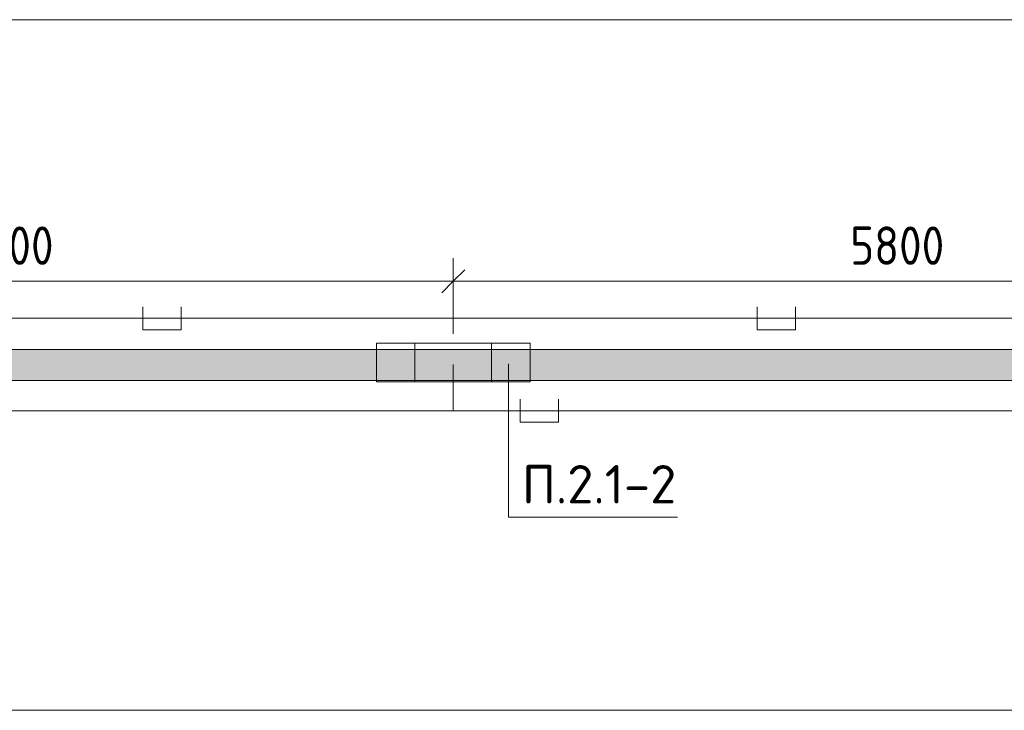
# Model space of a CAD drawing. Header units: millimetres. Extents: x -32229 to 170644, y -13689 to 125138.
# Tile 115 of 208: x -4588 to 1824, y 110550 to 115050. Entities that reach past the tile are written whole.
import ezdxf

# ---------------------------------------------------------------- set-up
doc = ezdxf.new("R2010")
doc.units = ezdxf.units.MM
for name, color, linetype, lineweight in [('A-ANNO-DIMS', 7, 'Continuous', 9), ('A-ANNO-DIMS-200', 7, 'Continuous', 9), ('A-ANNO-NOTE', 7, 'Continuous', 18), ('A-DETL-THIN', 7, 'Continuous', 9), ('A-FLOR', 7, 'Continuous', 18), ('G-ANNO-TEXT', 7, 'Continuous', 9), ('M-EQPM', 7, 'Continuous', 18)]:
    doc.layers.add(name, color=color, linetype=linetype, lineweight=lineweight)
doc.layers.add('A-DETL', color=7, linetype='Continuous', lineweight=9, true_color=0x00a600)
doc.styles.add('GOST Common_6', font='GOST_Common.ttf', dxfattribs={"width": 0.9, "height": 250})
doc.styles.add('ISOCPEUR', font='isocpeur.ttf', dxfattribs={"height": 250})
doc.dimstyles.new('ГОСТ_2_5_мм2', dxfattribs={"dimscale": 304.8, "dimtxt": 251.428749, "dimasz": 0.492126, "dimexe": 0.492126, "dimexo": 0.656168, "dimgap": 0.098425, "dimtad": 1, "dimdec": 0, "dimdsep": 46, "dimtxsty": 'GOST Common_6', "dimblk1": 'OBLIQUE', "dimblk2": 'OBLIQUE', "dimsah": 1, "dimcen": 0.09, "dimazin": 2, "dimtfac": 1, "dimtdec": 4, "dimtix": 1, "dimtmove": 0, "dimatfit": 3, "dimfxl": 1, "dimtvp": 1, "dimtolj": 1, "dimtzin": 0, "dimarcsym": 2})

# ---------------------------------------------------------------- blocks, each defined once
blk = doc.blocks.new('АР_Лоток - 200х100h_ЛВ1-V152--01 ЭО')
at = {"layer": 'M-EQPM', "lineweight": 13, "true_color": 0xf3f3f3}
blk.add_hatch(color=7, dxfattribs=at).paths.add_polyline_path([(0, -100), (22805, -100), (22805, 100), (0, 99.9), (0, -75)])
blk = doc.blocks.new('Наметкина 10_РД_АР_П_rvt-1--01 ЭО')
at = {"layer": 'A-FLOR', "color": 253, "lineweight": 13, "true_color": 0xaaaaaa}
for p, q in [((-20964.7, 115050), (20385.3, 115050)), ((-20964.7, 115050), (20385.3, 115050)), ((-20814.7, 112900), (18235.2, 112900)), ((18235.3, 112700), (-20964.7, 112700)), ((-20964.7, 110550), (19235.3, 110550)), ((20385.3, 110550), (-20964.7, 110550))]:
    blk.add_line(p, q, dxfattribs=at)
at = {"layer": 'M-EQPM', "color": 253, "lineweight": 13, "true_color": 0xaaaaaa}
blk.add_blockref('АР_Лоток - 200х100h_ЛВ1-V152--01 ЭО', (-12889.7, 112800), dxfattribs=at)
blk = doc.blocks.new('DIMBLOCK133--01 ЭО')
at = {"layer": 'A-ANNO-DIMS-200'}
for p, q in [((-7564.2, 113002.8), (-7564.2, 113496)), ((-1764.5, 113002.8), (-1764.5, 113496)), ((-7564.2, 113346), (-7489.2, 113421)), ((-1764.5, 113346), (-1689.5, 113421)), ((-7564.2, 113346), (-7639.2, 113271)), ((-7564.2, 113346), (-1764.5, 113346)), ((-7564.2, 113346), (-7564.2, 113002.8)), ((-1764.5, 113346), (-1839.5, 113271)), ((-1764.5, 113346), (-1764.5, 113002.8))]:
    blk.add_line(p, q, dxfattribs=at)
at = {"layer": 'A-ANNO-DIMS-200', "color": 0, "insert": (-4979.7, 113702.7), "char_height": 250, "width": 756.843, "attachment_point": 1, "line_spacing_factor": 1.022761, "style": 'GOST Common_6'}
blk.add_mtext('5800', dxfattribs=at)
blk = doc.blocks.new('_Oblique')
at = {"color": 0, "linetype": 'ByBlock', "lineweight": -2}
blk.add_line((-0.5, -0.5), (0.5, 0.5), dxfattribs=at)
blk = doc.blocks.new('DIMBLOCK134--01 ЭО')
at = {"layer": 'A-ANNO-DIMS-200'}
for p, q in [((-1764.5, 113002.8), (-1764.5, 113496)), ((4035.5, 113304.7), (4035.5, 113496)), ((-1764.5, 113346), (-1689.5, 113421)), ((4035.5, 113346), (4110.5, 113421)), ((-1764.5, 113346), (-1839.5, 113271)), ((-1764.5, 113346), (4035.5, 113346)), ((-1764.5, 113346), (-1764.5, 113002.8)), ((4035.5, 113346), (3960.5, 113271)), ((4035.5, 113346), (4035.5, 113304.7))]:
    blk.add_line(p, q, dxfattribs=at)
at = {"layer": 'A-ANNO-DIMS-200', "color": 0, "insert": (820.2, 113702.7), "char_height": 250, "width": 756.843, "attachment_point": 1, "line_spacing_factor": 1.022761, "style": 'GOST Common_6'}
blk.add_mtext('5800', dxfattribs=at)

msp = doc.modelspace()

# ---------------------------------------------------------------- linework, layer by layer
at = {"layer": 'A-ANNO-NOTE', "color": 5, "lineweight": 9, "true_color": 0x0000ff}
for p, q in [((-2264.5, 112942.1), (-1264.5, 112942.1)), ((-2264.5, 112689.4), (-2264.5, 112942.1)), ((-2014.5, 112689.4), (-2014.5, 112942.1)), ((-1514.5, 112942.1), (-1514.5, 112689.4)), ((-1264.5, 112942.1), (-1264.5, 112689.4)), ((-1264.5, 112689.4), (-2264.5, 112689.4))]:
    msp.add_line(p, q, dxfattribs=at)
at = {"layer": 'A-DETL', "color": 1, "true_color": 0xff0000}
for p, q in [((-3785.6, 113179.7), (-3785.6, 113029.7)), ((-3535.6, 113029.7), (-3535.6, 113179.7)), ((214.4, 113179.7), (214.4, 113029.7)), ((464.4, 113029.7), (464.4, 113179.7)), ((21890.3, 113104.7), (-20865.6, 113104.7)), ((-3785.6, 113029.7), (-3535.6, 113029.7)), ((214.4, 113029.7), (464.4, 113029.7))]:
    msp.add_line(p, q, dxfattribs=at)
at = {"layer": 'A-DETL', "color": 5, "true_color": 0x0000ff}
for p, q in [((-1764.5, 112802.8), (-1764.5, 112502.2)), ((-1329.2, 112577.2), (-1329.2, 112427.2)), ((-1079.2, 112427.2), (-1079.2, 112577.2)), ((22488.8, 112502.2), (-19164.5, 112502.2)), ((-1329.2, 112427.2), (-1079.2, 112427.2))]:
    msp.add_line(p, q, dxfattribs=at)
at = {"layer": 'A-DETL-THIN'}
for p, q in [((-1405.4, 112807.8), (-1405.4, 111807.8)), ((-1405.4, 111807.8), (-305.4, 111807.8))]:
    msp.add_line(p, q, dxfattribs=at)

# ---------------------------------------------------------------- block references
at = {"lineweight": 5}
msp.add_blockref('Наметкина 10_РД_АР_П_rvt-1--01 ЭО', (0, 0), dxfattribs=at)

# ---------------------------------------------------------------- texts
at = {"layer": 'G-ANNO-TEXT', "insert": (-1317.7, 112148.1), "char_height": 250, "width": 1016.06, "attachment_point": 1, "line_spacing_factor": 1.139951, "style": 'ISOCPEUR'}
msp.add_mtext('\\pt600,1200,1800,2400,3000,3600,4200,4800,5400,6000,6600,7200,7800,8400,9000,9600,10200,10800,11400,12000,12600,13200,13800,14400,15000,15600,16200,16800,17400,18000,18600,19200;П.2.1-2', dxfattribs=at)

# ---------------------------------------------------------------- dimensions: what is measured, and where the dimension line sits
at = {"layer": 'A-ANNO-DIMS'}
for base, p1, p2, override, picture, middle in [((-1764.5, 113346), (-7564.2, 112802.8), (-1764.5, 112802.8), {"dimpost": '<>', "dimfxl": 5799.758148}, 'DIMBLOCK133--01 ЭО', (-4664.4, 113501)), ((4035.5, 113346), (-1764.5, 112802.8), (4035.5, 113104.7), {"dimpost": '<>', "dimfxl": 5807.850593}, 'DIMBLOCK134--01 ЭО', (1135.5, 113501))]:
    dim = msp.add_linear_dim(base=base, p1=p1, p2=p2, dimstyle='ГОСТ_2_5_мм2', override=override, dxfattribs=at)
    dim.commit()
    dim.dimension.update_dxf_attribs({"geometry": picture, "text_midpoint": middle})

doc.saveas('drawing.dxf')
